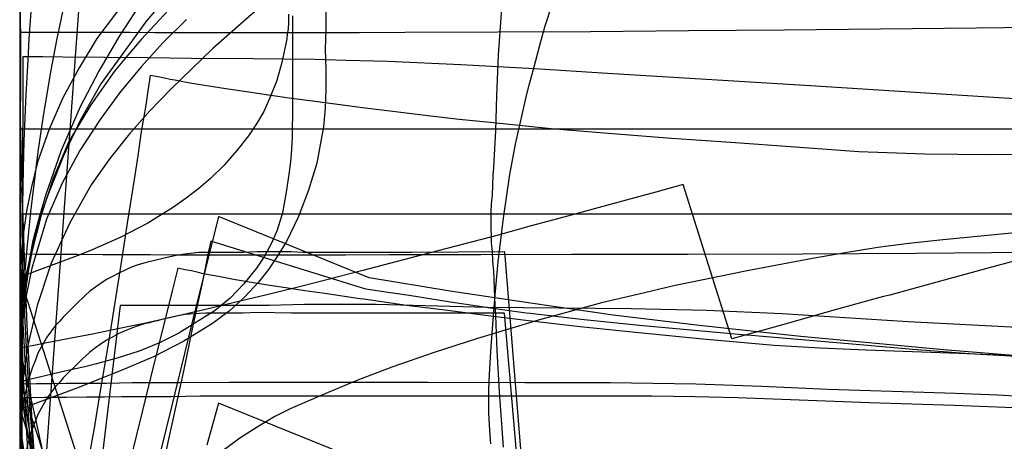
# Model space of a CAD drawing. Header units: millimetres. Extents: x 0 to 1298, y -1 to 755.
# Tile 166 of 179: x 0 to 244, y 207 to 312. Entities that reach past the tile are written whole.
import ezdxf

# ---------------------------------------------------------------- set-up
doc = ezdxf.new("R2010")
doc.units = ezdxf.units.MM
doc.layers.add('1', color=7, linetype='Continuous')
doc.layers.add('19', color=7, linetype='Continuous')

# ---------------------------------------------------------------- blocks, each defined once
blk = doc.blocks.new('PART002')
at = {"layer": '1'}
blk.add_lwpolyline([(299.4, 310.2), (236.8, 309.5), (189.3, 309), (165.5, 308.8), (141.3, 308.6), (95.3, 308.4), (84, 308.3), (33.4, 308.3), (27.3, 308.4), (0, 308.4), (0, 74)], dxfattribs=at)
blk = doc.blocks.new('PART004')
at = {"layer": '1'}
blk.add_lwpolyline([(15.3, 324), (0, 114.5)], dxfattribs=at)
blk = doc.blocks.new('PART008')
at = {"layer": '1'}
blk.add_lwpolyline([(0.1, 408.2), (0.1, 250.5), (0, 236.1), (0, 147.4), (13.1, 147.2), (25.8, 147), (51, 146.8), (68.3, 146.7), (85.8, 146.7), (103.3, 146.6), (120.8, 146.4), (148.6, 145.7), (176.2, 144.9), (201, 144.4), (225.8, 144), (255.5, 143.4), (285.2, 142.6), (327.4, 141.3), (369.7, 140.1)], dxfattribs=at)
blk = doc.blocks.new('PART012')
at = {"layer": '1'}
blk.add_lwpolyline([(251.4, 291.7), (195.7, 295.2), (145.5, 298.3), (127.4, 299.4), (109.2, 300.4), (91.1, 301.2), (80.7, 301.5), (73, 301.7), (57.8, 301.9), (42.4, 302), (31.8, 302.1), (21.1, 302.2), (10.7, 302.3), (5.7, 302.4), (0.8, 302.4), (0.2, 56.7), (0, 0), (81, 0), (295.2, 0)], dxfattribs=at)
blk = doc.blocks.new('PART014')
at = {"layer": '1'}
blk.add_lwpolyline([(252.3, 215.3), (231.3, 216.1), (210.3, 216.8), (177.7, 218), (167.1, 218.3), (156.5, 218.4), (44.6, 218.4), (37.5, 218.3), (25.3, 218.3), (21, 218.2), (16.5, 218.2), (11.6, 218.1), (6.1, 218.1), (3.1, 218), (0, 218), (0.1, 215.3), (0.2, 212.8), (0.4, 208.5), (0.5, 204.8)], dxfattribs=at)
blk = doc.blocks.new('PART016')
at = {"layer": '1'}
blk.add_lwpolyline([(249.9, 228.2), (228.7, 229.9), (193.3, 233.2), (181, 234.5), (167.5, 236), (146.9, 238.5), (126.4, 241.4), (106.5, 244.4), (86.5, 247.7), (49.2, 262.9), (46.2, 250.9), (43.3, 239.1), (37.6, 215.8), (31.9, 192.7)], dxfattribs=at)
blk = doc.blocks.new('PART017')
at = {"layer": '1'}
blk.add_lwpolyline([(255.7, 254.4), (240.8, 250.4), (226.1, 246.4), (215.3, 243.4), (213.8, 243.1), (201.5, 239.7), (189.1, 236.2), (176.2, 232.6), (164.2, 270.8), (157.4, 268.9), (150.1, 266.9), (142.5, 264.9), (134.7, 262.7), (126.6, 260.6), (118.4, 258.3), (101.6, 253.9), (84.9, 249.5), (78.5, 247.9), (76.7, 247.4), (68.6, 245.3), (60.8, 243.4), (53.2, 241.6), (46, 239.9), (39.2, 238.3), (31.2, 236.5), (27.1, 235.7), (22.7, 234.8), (18, 233.8), (15.4, 233.3), (12.7, 232.8), (9.8, 232.2), (6.7, 231.6), (3.5, 231), (0, 230.3), (1.7, 222.5), (3.6, 214.2), (5.5, 205.5)], dxfattribs=at)
blk = doc.blocks.new('PART021')
at = {"layer": '1'}
for points in [[(119.7, 205.8), (118.7, 219.5), (118.2, 229.7), (117.8, 238.3), (117.6, 242.8), (117.4, 247.5), (117.3, 249.3), (117.1, 251.8), (117, 254.2), (116.8, 256.4), (116.8, 258.3), (116.7, 259.5), (116.7, 264.1), (116.8, 266), (117, 268.2), (117.1, 270.6), (117.2, 273.2), (117.3, 274.9), (117.6, 279.6), (117.8, 284.1), (118.1, 292.7), (118.5, 302.9), (119.5, 316.7)], [(3, 316.9), (2.3, 306.9), (2, 301.6), (1.5, 293.1), (1, 281.6), (0.9, 274.7), (0.6, 261.4), (0.6, 258), (0.7, 257.2), (0.9, 247.2), (1.1, 240.3), (1.7, 228.8), (2.2, 220.3), (2.5, 215), (3.3, 205)]]:
    blk.add_lwpolyline(points, dxfattribs=at)
blk = doc.blocks.new('PART022')
at = {"layer": '1'}
blk.add_lwpolyline([(124.3, 202.3), (120.1, 254.1), (97, 254), (70.1, 254), (67.3, 254.1), (58.8, 254.1), (55.2, 254), (44.4, 254), (40.9, 253.6), (38.7, 253.2), (35.4, 252.5), (34.1, 252.2), (33.1, 251.9), (32, 251.7), (30.7, 251.3), (29.3, 250.9), (27.8, 250.4), (26.3, 249.7), (24.5, 248.9), (22.6, 247.9), (21.5, 247.3), (19.9, 246.2), (18.5, 245.2), (17.3, 244.3), (16.3, 243.4), (15.5, 242.6), (14.7, 241.9), (10.8, 238), (9.9, 237), (8.8, 235.8), (6.7, 233), (4.6, 229.2), (3.8, 227.2), (3.1, 225.4), (2, 222.1), (1.4, 219.3), (1, 217.8), (0.8, 216.2), (0.4, 213.8), (0.2, 211.3), (0.1, 209.6), (0, 208.1), (0, 197.4), (0.1, 193.7), (0.2, 190.6), (0.5, 184.7), (0.9, 178.9), (1.3, 173.7), (2.4, 158.8), (3.3, 146.6), (4.2, 134.5), (5.1, 122.1), (6.3, 108.8), (7.4, 95.9), (8.2, 85.7), (9.4, 70.9), (9.8, 66.9), (10.8, 57), (11.2, 54), (12, 48.2), (12.4, 45.7), (12.8, 43.5), (13.3, 41.1), (13.6, 39.7), (13.9, 38.5), (14.5, 35.8), (14.8, 34.8), (15.1, 33.6), (15.5, 32.1), (16, 30.3), (16.6, 28.4), (18.4, 24.3), (20.5, 20.8), (21.9, 18.6), (23.2, 16.7), (24.4, 15.1), (25.4, 13.8), (28.6, 9.7), (33.1, 7.2), (34.4, 6.5), (36.6, 5.4), (39.4, 4.1), (42.1, 2.9), (45.3, 1.9), (49.9, 0.8), (53.6, 0.3), (57.1, 0), (60.3, 0.1), (64.3, 0.4), (66.9, 0.7), (68.1, 0.9), (69.2, 1.1), (72.4, 1.7), (78.5, 2.9), (83.7, 4), (92.4, 5.9), (100.6, 7.7), (105.4, 8.7), (109.9, 9.7), (114.2, 10.6), (118, 11.4), (139.6, 15.9)], close=True, dxfattribs=at)
at = {"layer": '19'}
blk.add_text('PART022', height=1, dxfattribs=at).set_placement((0, 0))
blk = doc.blocks.new('PART025')
at = {"layer": '1'}
blk.add_lwpolyline([(248.5, 235.3), (234.2, 236.1), (219.9, 236.8), (188.7, 238.8), (170, 239.6), (151.3, 240), (115.7, 240.4), (97.4, 240.9), (88.2, 241.1), (70.5, 241.1), (61.7, 240.9), (24.9, 240.9), (0, 32.9), (29.7, 29.2), (39.1, 28.1), (59.6, 25.6), (88.7, 22.3), (117.9, 19.1), (168.3, 13.8), (217.6, 8.7), (237.1, 6.7), (246.8, 5.7)], dxfattribs=at)
blk = doc.blocks.new('PART026')
at = {"layer": '1'}
blk.add_lwpolyline([(258.9, 217.7), (242.1, 218.7), (231.6, 219.1), (221.1, 219.4), (200, 220.1), (183.7, 220.8), (167.3, 221.4), (156.7, 221.6), (146.1, 221.7), (125, 221.7), (101.1, 221.8), (51.8, 221.8), (39.6, 221.7), (27.9, 221.7), (21.5, 221.6), (11.5, 221.6), (7.9, 221.5), (4.1, 221.5), (0, 221.4), (0.1, 218.7), (0.2, 216.3), (0.4, 212.2), (0.5, 208.6), (0.6, 205.2)], dxfattribs=at)
blk = doc.blocks.new('PART029')
at = {"layer": '1'}
blk.add_lwpolyline([(252.2, 228.2), (232.4, 229), (209.5, 229.8), (198.1, 230.3), (186.7, 231), (169.1, 232.5), (151.6, 234.3), (138.7, 235.6), (125.9, 237.1), (115.9, 238.3), (105.9, 239.6), (95.7, 240.9), (85.2, 242.4), (84.2, 242.5), (75.5, 243.8), (70.6, 244.5), (65.9, 245.2), (61.3, 245.9), (56.9, 246.6), (52.9, 247.3), (49.2, 248), (47.2, 248.4), (45.1, 248.8), (43.9, 249.1), (42.5, 249.4), (40.9, 249.7), (39.1, 250.1), (37.7, 244.5), (36.3, 238.8), (33.4, 227), (30.4, 214.9), (27.3, 202.5)], dxfattribs=at)
blk = doc.blocks.new('PART031')
at = {"layer": '1'}
blk.add_lwpolyline([(270.3, 278.3), (240.2, 278.1), (224, 278.3), (207.7, 278.9), (191.9, 280), (176, 281.2), (161.3, 282.2), (146.7, 283.3), (131.5, 284.6), (116.4, 286.1), (108.8, 286.9), (101, 287.8), (93, 288.8), (84.8, 289.8), (73.1, 291.3), (67.3, 292.1), (61.6, 292.9), (56.1, 293.7), (51, 294.5), (46.3, 295.2), (44.2, 295.5), (42.2, 295.9), (40.4, 296.2), (38.4, 296.6), (37.2, 296.8), (35.8, 297.1), (34.2, 297.4), (32.3, 297.8), (31.7, 294), (31.2, 290.4), (30.6, 287.1), (30.1, 283.9), (29.2, 277.9), (28.3, 272), (26.6, 261.2), (24.9, 249.9), (23, 238), (22, 231.8), (20.9, 225.5), (19.7, 218.3), (18.5, 211), (15.8, 196.1)], dxfattribs=at)
blk = doc.blocks.new('PART032')
at = {"layer": '1'}
blk.add_lwpolyline([(0, 344.5), (0.1, 287.9), (0.7, 38.6), (26.4, 38.6), (34.5, 38.5), (45.4, 38.5), (56.5, 38.4), (79, 38.6), (95.1, 39.1), (111, 39.9), (126.9, 40.9), (142.7, 41.9), (167.3, 43.5), (191.8, 45.1), (219, 47.1), (246.2, 49), (267.4, 50.2), (288.6, 51.5), (309.8, 52.9), (320.5, 53.5), (331.1, 54), (346, 54.4), (360.8, 54.5), (385.1, 54.4)], dxfattribs=at)
blk = doc.blocks.new('PART035')
at = {"layer": '1'}
blk.add_lwpolyline([(0, 350.6), (0, 228.5), (0.1, 212.3), (0.1, 115.8), (7, 115.7), (13.7, 115.6), (20.2, 115.6), (26.6, 115.5), (39.2, 115.3), (51.7, 115.2), (68.2, 114.9), (85, 114.7), (118.9, 114.1), (150.6, 113.6), (182.2, 112.9), (215.7, 112.1), (249.3, 111.3), (279.7, 110.5), (310.2, 109.6), (342.8, 108.3), (375.5, 106.9)], dxfattribs=at)
blk = doc.blocks.new('PART037')
at = {"layer": '1'}
blk.add_lwpolyline([(249.9, 254), (221.8, 253.7), (193.7, 253.6), (165.4, 253.5), (136.6, 253.5), (114.1, 253.4), (91.6, 253.4), (80.6, 253.3), (38, 253.3), (32.4, 253.4), (20.6, 253.4), (14.2, 253.5), (3.8, 253.5), (0, 253.6), (0, 45.1), (13.5, 45.1), (20, 45.2), (84.6, 45.2), (118.6, 45.1), (154.5, 44.8), (190.2, 44.5), (238.2, 44.2), (284.3, 43.6)], dxfattribs=at)
blk = doc.blocks.new('PART039')
at = {"layer": '1'}
blk.add_lwpolyline([(86.5, 201.6), (49.2, 216.7), (46.3, 206.3)], dxfattribs=at)
blk = doc.blocks.new('PART042')
at = {"layer": '1'}
blk.add_lwpolyline([(250.1, 263.5), (0, 263.5), (0.2, 206.8), (0.9, 8.4), (5.3, 8.5), (10.2, 8.5), (15.3, 8.6), (20.6, 8.7), (37.1, 9), (42.5, 9.2), (51.2, 9.4), (59.7, 9.7), (77.9, 10.8), (80.8, 11), (96.1, 12.3), (114.5, 14.1), (132.8, 16), (173.3, 20.5), (218.2, 25.5), (253.2, 29.4)], dxfattribs=at)
blk = doc.blocks.new('PART043')
at = {"layer": '1'}
blk.add_lwpolyline([(256.6, 259.8), (242.9, 258.5), (227.7, 257), (220, 256.2), (212.4, 255.2), (204.3, 253.9), (196.2, 252.5), (180, 249.4), (161.9, 245.7), (152.9, 243.6), (144, 241.5), (136.2, 239.4), (128.6, 237.3), (113.3, 232.7), (102.6, 229.2), (92.1, 225.6), (83.4, 222.3), (74.8, 218.7), (66.9, 215.3), (63.1, 213.4), (59.4, 211.2), (54.5, 208), (49.7, 204.5)], dxfattribs=at)
blk = doc.blocks.new('PART048')
at = {"layer": '1'}
blk.add_lwpolyline([(124.4, 187.4), (120, 239), (67.3, 239), (58.9, 239.1), (55.3, 239), (46.1, 239), (44.5, 238.9), (40.9, 238.6), (38.8, 238.2), (36.9, 237.8), (35.4, 237.5), (34.1, 237.1), (33.2, 236.9), (32.1, 236.6), (30.8, 236.3), (29.3, 235.8), (27.9, 235.3), (26.3, 234.7), (24.5, 233.9), (22.6, 232.9), (21.5, 232.3), (19.9, 231.2), (18.5, 230.2), (17.3, 229.2), (15.5, 227.6), (13.6, 225.7), (12.4, 224.6), (10.8, 223), (9.9, 221.9), (8.9, 220.8), (6.8, 218), (4.6, 214.1), (3.8, 212.2), (3.1, 210.3), (2.5, 208.6), (2.1, 207), (1.4, 204.3), (1.1, 202.7), (0.8, 201.2), (0.5, 198.8), (0.2, 196.3), (0.1, 194.6), (0.1, 189.6), (0, 187.9), (0, 186.1), (0.1, 182.5), (0.2, 179.1), (0.3, 176.2), (0.6, 170.8), (1, 165.5), (1.4, 160.7), (2.5, 147.1), (4.3, 124.9), (5.3, 113.6), (6.4, 101.4), (7.5, 89.7), (8.3, 80.4), (9.5, 66.8), (9.9, 63.1), (10.9, 54.1), (11.3, 51.3), (12.1, 46), (12.4, 43.7), (12.8, 41.6), (13.3, 39.3), (13.6, 38.1), (13.9, 37), (14.1, 36.1), (14.5, 34.5), (14.7, 33.6), (15, 32.4), (15.4, 31), (15.9, 29.3), (16.5, 27.5), (18.3, 23.6), (20.3, 20.2), (21.6, 18.1), (22.9, 16.3), (24.1, 14.8), (25, 13.6), (28.1, 9.6), (32.6, 7.2), (33.8, 6.5), (36.1, 5.4), (38.8, 4), (41.6, 2.9), (44.7, 1.8), (49.4, 0.7), (53, 0.2), (56.6, 0), (59.8, 0), (63.8, 0.4), (66.3, 0.7), (67.6, 0.9), (68.6, 1.1), (71.8, 1.6), (77.9, 2.8), (83.2, 4), (91.8, 5.9), (100.1, 7.7), (104.8, 8.7), (109.4, 9.6), (113.6, 10.5), (117.4, 11.3), (139.1, 15.9)], close=True, dxfattribs=at)
at = {"layer": '19'}
blk.add_text('PART048', height=1, dxfattribs=at).set_placement((0, 0))
blk = doc.blocks.new('PART050')
at = {"layer": '1'}
blk.add_lwpolyline([(248.1, 228.2), (235, 228.9), (221, 230), (207, 231.2), (181, 233.4), (179.7, 233.5), (153.4, 235.9), (139.7, 237.3), (126.3, 238.9), (125.3, 239), (116.5, 240.2), (106.6, 241.7), (96.4, 243.3), (91.2, 244.1), (85.7, 244.9), (47.3, 256.8), (46.6, 253.5), (46, 250.5), (45.4, 247.6), (44.8, 244.9), (43.7, 239.7), (42.6, 234.7), (40.6, 225), (38.4, 214.9), (36.1, 204.4)], dxfattribs=at)
blk = doc.blocks.new('PART051')
at = {"layer": '1'}
for points in [[(116.6, 206.6), (116.4, 208.8), (116.2, 212.7), (116.1, 214.4), (116.1, 220.2), (116.2, 221.9), (116.3, 223.8), (116.5, 228), (116.7, 230.7), (117.2, 237.2), (117.7, 243.5), (118.4, 251.7), (119.7, 262.5), (121.3, 273.3), (122.7, 280.8), (125.4, 292.8), (126.2, 295.7), (127.3, 299.9), (128.6, 304.9), (130, 309.8), (131.8, 315.3)], [(10.9, 315.2), (10.1, 311.1), (9.2, 306.9), (7.7, 299.1), (5.8, 287.8), (4.5, 278.9), (3.1, 267.4), (2.7, 264), (1.8, 255), (1.1, 247.4), (0.5, 238.2), (0.1, 230.2), (0, 223.5), (0, 213.7), (0.1, 209), (0.2, 204)]]:
    blk.add_lwpolyline(points, dxfattribs=at)
blk = doc.blocks.new('PART055')
at = {"layer": '1'}
blk.add_lwpolyline([(261.6, 284.5), (0, 284.5), (0.2, 227.9), (0.9, 25.8), (9.5, 26), (17.8, 26.1), (34.3, 26.5), (52.6, 27.1), (71, 28.2), (84.2, 29.2), (97.3, 30.5), (123.5, 33.2), (143.7, 35.4), (163.9, 37.7), (186.4, 40.3), (208.8, 42.9), (226.2, 44.7), (243.7, 46.5)], dxfattribs=at)
blk = doc.blocks.new('PART057')
at = {"layer": '1'}
blk.add_lwpolyline([(0, 324.8), (0.2, 304.3), (0, 283.7), (0, 262.8), (0.3, 241.9), (0.9, 222.9), (2, 204)], dxfattribs=at)
blk = doc.blocks.new('PART060')
at = {"layer": '1'}
blk.add_lwpolyline([(75.8, 313.6), (75.8, 309.1), (75.6, 304.3), (75.8, 299.2), (75.8, 294.3), (75.6, 289.7), (75.2, 285.1), (74.4, 280.6), (73.5, 276.1), (71.5, 269.4), (69, 262.9), (66, 256.7), (63.9, 253.2), (61.6, 249.8), (59.1, 246.6), (55.6, 242.9), (51.8, 239.5), (47.7, 236.4), (40.6, 232), (33.1, 228.2), (25.1, 224.8), (19.9, 222.7), (14.4, 220.5), (0.1, 215.2), (52.3, 45.7)], dxfattribs=at)
blk = doc.blocks.new('PART068')
at = {"layer": '1'}
blk.add_lwpolyline([(37.7, 318.8), (31.4, 311.3), (20.1, 295.7), (15, 286.6), (10.8, 277.7), (7.1, 268.6), (5.4, 263.8), (3.9, 258.7), (1.7, 249), (0.3, 238.8), (0, 232.3), (0, 229.3), (0, 226.3), (0.4, 220.2), (1.1, 214), (3.2, 202.6)], dxfattribs=at)
blk = doc.blocks.new('PART070')
at = {"layer": '1'}
blk.add_lwpolyline([(29.8, 315.4), (24.5, 307.3), (19.6, 298.8), (15, 290), (10.3, 279.2), (6.5, 268.3), (4.7, 262.4), (3.2, 256.5), (1.1, 245.1), (0.4, 238.9), (0, 232.8), (0, 229.8), (0, 226.8), (0.3, 220.3), (1.7, 210.1), (4, 200.4)], dxfattribs=at)
blk = doc.blocks.new('PART076')
at = {"layer": '1'}
blk.add_lwpolyline([(28.8, 319.9), (19.1, 306.9), (14.7, 299.7), (10.7, 292.2), (7.3, 284.5), (4.4, 276.3), (2.9, 270.2), (1.7, 264.2), (0.9, 258.4), (0.4, 252.4), (0, 241.3), (0, 234.7), (0.4, 225.5), (1.4, 216.2), (2.1, 211.4), (3, 206.7)], dxfattribs=at)
blk = doc.blocks.new('PART081')
at = {"layer": '1'}
blk.add_lwpolyline([(0, 317.9), (0, 302.4), (0.1, 286.9), (0.5, 269.9), (1.1, 252.7), (1.8, 236), (2.4, 223), (3.1, 210.7), (4, 197.9)], dxfattribs=at)
blk = doc.blocks.new('PART082')
at = {"layer": '1'}
blk.add_lwpolyline([(36.8, 313.9), (30.1, 306.7), (26.8, 302.8), (23.5, 298.8), (17.6, 290.5), (12.2, 281.4), (8.3, 272.3), (5.3, 263.2), (3, 254.1), (2.1, 249.3), (1.4, 244.5), (0.4, 235.3), (0, 226.1), (0, 222.7), (0, 219.4), (0.4, 208.3), (0.9, 202.4)], dxfattribs=at)
blk = doc.blocks.new('PART087')
at = {"layer": '1'}
blk.add_lwpolyline([(66.5, 312.9), (66.5, 310.9), (66.4, 309.2), (66.2, 308), (66.1, 306.8), (65.9, 305.6), (64.9, 301), (63.6, 296.5), (61.9, 292.2), (60.4, 288.9), (58.6, 285.8), (56.6, 282.8), (53.7, 279.2), (50.6, 275.6), (47.2, 272.3), (44.3, 269.8), (41.2, 267.4), (38.1, 265.2), (31.7, 261.2), (24.9, 257.7), (17.9, 254.6), (14.9, 253.4), (0, 247.9), (53.9, 79.4)], dxfattribs=at)
blk = doc.blocks.new('PART094')
at = {"layer": '1'}
blk.add_lwpolyline([(69.5, 323.6), (47.9, 304.5), (37.4, 294.4), (32.2, 289), (27.2, 283.3), (22.3, 277.2), (17.7, 270.7), (12.4, 261.3), (7.8, 251.3), (4.3, 240.9), (1.9, 230.6), (0.5, 220.3), (0, 210.1), (0, 203.4)], dxfattribs=at)
blk = doc.blocks.new('PART096')
at = {"layer": '1'}
blk.add_lwpolyline([(0.1, 314.6), (0.2, 300.4), (0.2, 298.4), (0.1, 284.2), (0, 268.6), (0.2, 253.1), (0.7, 238), (1.5, 223), (2.5, 207.4), (3.1, 197)], dxfattribs=at)
blk = doc.blocks.new('PART103')
at = {"layer": '1'}
blk.add_lwpolyline([(41.3, 311.6), (35.5, 305.9), (30.1, 299.9), (24.8, 293.6), (19.9, 286.9), (14.9, 279.2), (10.5, 271.1), (6.6, 262.2), (3, 250.1), (1.7, 243.7), (0.8, 237.3), (0.2, 231.1), (0, 224.9), (0, 218.2), (0.5, 208.1), (2, 197.8)], dxfattribs=at)
blk = doc.blocks.new('PART105')
at = {"layer": '1'}
blk.add_lwpolyline([(67.5, 312.5), (67.5, 287.5), (67.4, 285.3), (67.4, 282.4), (67.3, 279.5), (67, 276.4), (66.6, 273.3), (65.9, 268.4), (65, 263.8), (63.7, 259.5), (62.3, 256.3), (60.6, 253.1), (58.6, 250.1), (55.5, 246.2), (52.1, 242.7), (48.4, 239.6), (39.4, 234), (34.6, 231.6), (29.6, 229.6), (24.4, 227.9), (19, 226.4), (16.1, 225.7), (11.2, 224.6), (0, 222), (47.5, 77.7)], dxfattribs=at)
blk = doc.blocks.new('PART114')
at = {"layer": '1'}
blk.add_lwpolyline([(299.4, 310.2), (236.8, 309.5), (189.3, 309), (165.5, 308.8), (141.3, 308.6), (95.3, 308.4), (84, 308.3), (33.4, 308.3), (27.3, 308.4), (0, 308.4), (0, 74)], dxfattribs=at)
blk = doc.blocks.new('PART115')
at = {"layer": '1'}
blk.add_lwpolyline([(15.3, 324), (0, 114.5)], dxfattribs=at)
blk = doc.blocks.new('PART117')
at = {"layer": '1'}
blk.add_lwpolyline([(0.1, 408.2), (0.1, 250.5), (0, 236.1), (0, 147.4), (13.1, 147.2), (25.8, 147), (51, 146.8), (68.3, 146.7), (85.8, 146.7), (103.3, 146.6), (120.8, 146.4), (148.6, 145.7), (176.2, 144.9), (201, 144.4), (225.8, 144), (255.5, 143.4), (285.2, 142.6), (327.4, 141.3), (369.7, 140.1)], dxfattribs=at)
blk = doc.blocks.new('PART120')
at = {"layer": '1'}
blk.add_lwpolyline([(251.4, 291.7), (195.7, 295.2), (145.5, 298.3), (127.4, 299.4), (109.2, 300.4), (91.1, 301.2), (80.7, 301.5), (73, 301.7), (57.8, 301.9), (42.4, 302), (31.8, 302.1), (21.1, 302.2), (10.7, 302.3), (5.7, 302.4), (0.8, 302.4), (0.2, 56.7), (0, 0), (81, 0), (295.2, 0)], dxfattribs=at)
blk = doc.blocks.new('PART122')
at = {"layer": '1'}
blk.add_lwpolyline([(252.3, 215.3), (231.3, 216.1), (210.3, 216.8), (177.7, 218), (167.1, 218.3), (156.5, 218.4), (44.6, 218.4), (37.5, 218.3), (25.3, 218.3), (21, 218.2), (16.5, 218.2), (11.6, 218.1), (6.1, 218.1), (3.1, 218), (0, 218), (0.1, 215.3), (0.2, 212.8), (0.3, 210.6), (0.4, 208.5), (0.5, 204.8)], dxfattribs=at)
blk = doc.blocks.new('PART124')
at = {"layer": '1'}
blk.add_lwpolyline([(249.9, 228.2), (228.7, 229.9), (193.3, 233.2), (181, 234.5), (167.5, 236), (146.9, 238.5), (126.4, 241.4), (106.5, 244.4), (86.5, 247.7), (49.2, 262.9), (46.2, 250.9), (43.3, 239.1), (37.6, 215.8), (31.9, 192.7)], dxfattribs=at)
blk = doc.blocks.new('PART125')
at = {"layer": '1'}
blk.add_lwpolyline([(255.7, 254.4), (240.8, 250.4), (226.1, 246.4), (215.3, 243.4), (213.8, 243.1), (201.5, 239.7), (189.1, 236.2), (176.2, 232.6), (164.2, 270.8), (157.4, 268.9), (150.1, 266.9), (142.5, 264.9), (134.7, 262.7), (126.6, 260.6), (118.4, 258.3), (101.6, 253.9), (84.9, 249.5), (78.5, 247.9), (76.7, 247.4), (68.6, 245.3), (60.8, 243.4), (53.2, 241.6), (46, 239.9), (39.2, 238.3), (31.2, 236.5), (27.1, 235.7), (22.7, 234.8), (18, 233.8), (15.4, 233.3), (12.7, 232.8), (9.8, 232.2), (6.7, 231.6), (3.5, 231), (0, 230.3), (1.7, 222.5), (3.6, 214.2), (5.5, 205.5)], dxfattribs=at)
blk = doc.blocks.new('PART129')
at = {"layer": '1'}
for points in [[(119.7, 205.8), (118.7, 219.5), (118.2, 229.7), (117.8, 238.3), (117.6, 242.8), (117.4, 247.5), (117.3, 249.3), (117.1, 251.8), (117, 254.2), (116.8, 256.4), (116.8, 258.3), (116.7, 259.5), (116.7, 264.1), (116.8, 266), (117, 268.2), (117.1, 270.6), (117.2, 273.2), (117.3, 274.9), (117.6, 279.6), (117.8, 284.1), (118.1, 292.7), (118.5, 302.9), (119.5, 316.7)], [(3, 316.9), (2.3, 306.9), (2, 301.6), (1.5, 293.1), (1, 281.6), (0.9, 274.7), (0.6, 261.4), (0.6, 258), (0.7, 257.2), (0.9, 247.2), (1.1, 240.3), (1.7, 228.8), (2.2, 220.3), (2.5, 215), (3.3, 205)]]:
    blk.add_lwpolyline(points, dxfattribs=at)
blk = doc.blocks.new('PART130')
at = {"layer": '1'}
blk.add_lwpolyline([(124.3, 202.3), (120.1, 254.1), (97, 254), (70.1, 254), (67.3, 254.1), (58.8, 254.1), (55.2, 254), (44.4, 254), (40.9, 253.6), (38.7, 253.2), (36.8, 252.8), (35.4, 252.5), (34.1, 252.2), (33.1, 251.9), (32, 251.7), (30.7, 251.3), (29.3, 250.9), (27.8, 250.4), (26.3, 249.7), (24.5, 248.9), (22.6, 247.9), (21.5, 247.3), (19.9, 246.2), (18.5, 245.2), (17.3, 244.3), (16.3, 243.4), (15.5, 242.6), (14.7, 241.9), (10.8, 238), (9.9, 237), (8.8, 235.8), (6.7, 233), (4.6, 229.2), (3.8, 227.2), (3.1, 225.4), (2, 222.1), (1.4, 219.3), (1, 217.8), (0.8, 216.2), (0.4, 213.8), (0.2, 211.3), (0.1, 209.6), (0, 208.1), (0, 197.4), (0.1, 193.7), (0.2, 190.6), (0.5, 184.7), (0.9, 178.9), (1.3, 173.7), (2.4, 158.8), (3.3, 146.6), (4.2, 134.5), (5.1, 122.1), (6.3, 108.8), (7.4, 95.9), (8.2, 85.7), (9.4, 70.9), (9.8, 66.9), (10.8, 57), (11.2, 54), (12, 48.2), (12.4, 45.7), (12.8, 43.5), (13.3, 41.1), (13.6, 39.7), (13.9, 38.5), (14.5, 35.8), (14.8, 34.8), (15.1, 33.6), (15.5, 32.1), (16, 30.3), (16.6, 28.4), (18.4, 24.3), (20.5, 20.8), (21.9, 18.6), (23.2, 16.7), (24.4, 15.1), (25.4, 13.8), (28.6, 9.7), (33.1, 7.2), (34.4, 6.5), (36.6, 5.4), (39.4, 4.1), (42.1, 2.9), (45.3, 1.9), (49.9, 0.8), (53.6, 0.3), (57.1, 0), (60.3, 0.1), (64.3, 0.4), (66.9, 0.7), (68.1, 0.9), (69.2, 1.1), (72.4, 1.7), (78.5, 2.9), (83.7, 4), (92.4, 5.9), (100.6, 7.7), (105.4, 8.7), (109.9, 9.7), (114.2, 10.6), (118, 11.4), (139.6, 15.9)], close=True, dxfattribs=at)
at = {"layer": '19'}
blk.add_text('PART130', height=1, dxfattribs=at).set_placement((0, 0))
blk = doc.blocks.new('PART132')
at = {"layer": '1'}
blk.add_lwpolyline([(248.5, 235.3), (234.2, 236.1), (219.9, 236.8), (188.7, 238.8), (170, 239.6), (151.3, 240), (115.7, 240.4), (97.4, 240.9), (88.2, 241.1), (70.5, 241.1), (61.7, 240.9), (24.9, 240.9), (0, 32.9), (29.7, 29.2), (39.1, 28.1), (59.6, 25.6), (88.7, 22.3), (117.9, 19.1), (168.3, 13.8), (217.6, 8.7), (237.1, 6.7), (246.8, 5.7)], dxfattribs=at)
blk = doc.blocks.new('PART133')
at = {"layer": '1'}
blk.add_lwpolyline([(258.9, 217.7), (242.1, 218.7), (231.6, 219.1), (221.1, 219.4), (200, 220.1), (183.7, 220.8), (167.3, 221.4), (156.7, 221.6), (146.1, 221.7), (125, 221.7), (101.1, 221.8), (51.8, 221.8), (39.6, 221.7), (27.9, 221.7), (21.5, 221.6), (11.5, 221.6), (7.9, 221.5), (4.1, 221.5), (0, 221.4), (0.1, 218.7), (0.2, 216.3), (0.3, 214.2), (0.4, 212.2), (0.5, 208.6), (0.6, 205.2)], dxfattribs=at)
blk = doc.blocks.new('PART135')
at = {"layer": '1'}
blk.add_lwpolyline([(252.2, 228.2), (232.4, 229), (209.5, 229.8), (198.1, 230.3), (186.7, 231), (169.1, 232.5), (151.6, 234.3), (138.7, 235.6), (125.9, 237.1), (115.9, 238.3), (105.9, 239.6), (95.7, 240.9), (85.2, 242.4), (84.2, 242.5), (75.5, 243.8), (70.6, 244.5), (65.9, 245.2), (61.3, 245.9), (56.9, 246.6), (52.9, 247.3), (49.2, 248), (47.2, 248.4), (45.1, 248.8), (43.9, 249.1), (42.5, 249.4), (40.9, 249.7), (39.1, 250.1), (37.7, 244.5), (33.4, 227), (30.4, 214.9), (27.3, 202.5)], dxfattribs=at)
blk = doc.blocks.new('PART136')
at = {"layer": '1'}
blk.add_lwpolyline([(270.3, 278.3), (240.2, 278.1), (224, 278.3), (207.7, 278.9), (191.9, 280), (176, 281.2), (161.3, 282.2), (146.7, 283.3), (131.5, 284.6), (116.4, 286.1), (108.8, 286.9), (101, 287.8), (93, 288.8), (84.8, 289.8), (73.1, 291.3), (67.3, 292.1), (61.6, 292.9), (56.1, 293.7), (51, 294.5), (46.3, 295.2), (44.2, 295.5), (42.2, 295.9), (40.4, 296.2), (38.4, 296.6), (37.2, 296.8), (35.8, 297.1), (34.2, 297.4), (32.3, 297.8), (31.7, 294), (31.2, 290.4), (30.6, 287.1), (30.1, 283.9), (29.2, 277.9), (28.3, 272), (26.6, 261.2), (24.9, 249.9), (23, 238), (22, 231.8), (20.9, 225.5), (19.7, 218.3), (18.5, 211), (15.8, 196.1)], dxfattribs=at)
blk = doc.blocks.new('PART137')
at = {"layer": '1'}
blk.add_lwpolyline([(0, 344.5), (0.1, 287.9), (0.7, 38.6), (26.4, 38.6), (34.5, 38.5), (45.4, 38.5), (56.5, 38.4), (67.8, 38.5), (79, 38.6), (95.1, 39.1), (111, 39.9), (126.9, 40.9), (142.7, 41.9), (167.3, 43.5), (191.8, 45.1), (219, 47.1), (246.2, 49)], dxfattribs=at)
blk = doc.blocks.new('PART138')
at = {"layer": '1'}
blk.add_lwpolyline([(0, 350.6), (0, 228.5), (0.1, 212.3), (0.1, 115.8), (7, 115.7), (13.7, 115.6), (20.2, 115.6), (26.6, 115.5), (39.2, 115.3), (51.7, 115.2), (68.2, 114.9), (85, 114.7), (118.9, 114.1), (150.6, 113.6), (182.2, 112.9), (215.7, 112.1), (249.3, 111.3), (279.7, 110.5), (310.2, 109.6), (342.8, 108.3), (375.5, 106.9)], dxfattribs=at)
blk = doc.blocks.new('PART139')
at = {"layer": '1'}
blk.add_lwpolyline([(249.9, 254), (221.8, 253.7), (193.7, 253.6), (165.4, 253.5), (136.6, 253.5), (114.1, 253.4), (91.6, 253.4), (80.6, 253.3), (38, 253.3), (32.4, 253.4), (20.6, 253.4), (14.2, 253.5), (3.8, 253.5), (0, 253.6), (0, 45.1), (13.5, 45.1), (20, 45.2), (84.6, 45.2), (118.6, 45.1), (154.5, 44.8), (190.2, 44.5), (238.2, 44.2), (284.3, 43.6)], dxfattribs=at)
blk = doc.blocks.new('PART141')
at = {"layer": '1'}
blk.add_lwpolyline([(86.5, 201.6), (49.2, 216.7), (46.3, 206.3)], dxfattribs=at)
blk = doc.blocks.new('PART144')
at = {"layer": '1'}
blk.add_lwpolyline([(250.1, 263.5), (0, 263.5), (0.2, 206.8), (0.9, 8.4), (5.3, 8.5), (10.2, 8.5), (15.3, 8.6), (20.6, 8.7), (37.1, 9), (42.5, 9.2), (51.2, 9.4), (59.7, 9.7), (77.9, 10.8), (80.8, 11), (96.1, 12.3), (114.5, 14.1), (132.8, 16), (173.3, 20.5), (218.2, 25.5), (253.2, 29.4)], dxfattribs=at)
blk = doc.blocks.new('PART145')
at = {"layer": '1'}
blk.add_lwpolyline([(256.6, 259.8), (242.9, 258.5), (227.7, 257), (220, 256.2), (212.4, 255.2), (204.3, 253.9), (196.2, 252.5), (180, 249.4), (161.9, 245.7), (152.9, 243.6), (144, 241.5), (136.2, 239.4), (128.6, 237.3), (113.3, 232.7), (102.6, 229.2), (92.1, 225.6), (83.4, 222.3), (74.8, 218.7), (66.9, 215.3), (63.1, 213.4), (59.4, 211.2), (54.5, 208), (49.7, 204.5)], dxfattribs=at)
blk = doc.blocks.new('PART149')
at = {"layer": '1'}
blk.add_lwpolyline([(124.4, 187.4), (120, 239), (67.3, 239), (58.9, 239.1), (55.3, 239), (46.1, 239), (44.5, 238.9), (40.9, 238.6), (38.8, 238.2), (36.9, 237.8), (35.4, 237.5), (34.1, 237.1), (33.2, 236.9), (32.1, 236.6), (30.8, 236.3), (29.3, 235.8), (27.9, 235.3), (26.3, 234.7), (24.5, 233.9), (22.6, 232.9), (21.5, 232.3), (19.9, 231.2), (18.5, 230.2), (17.3, 229.2), (15.5, 227.6), (13.6, 225.7), (12.4, 224.6), (10.8, 223), (9.9, 221.9), (8.9, 220.8), (6.8, 218), (4.6, 214.1), (3.8, 212.2), (3.1, 210.3), (2.5, 208.6), (2.1, 207), (1.4, 204.3), (1.1, 202.7), (0.8, 201.2), (0.5, 198.8), (0.2, 196.3), (0.1, 194.6), (0.1, 189.6), (0, 187.9), (0, 186.1), (0.1, 182.5), (0.2, 179.1), (0.3, 176.2), (0.6, 170.8), (1, 165.5), (1.4, 160.7), (2.5, 147.1), (4.3, 124.9), (5.3, 113.6), (6.4, 101.4), (7.5, 89.7), (8.3, 80.4), (9.5, 66.8), (9.9, 63.1), (10.9, 54.1), (11.3, 51.3), (12.1, 46), (12.4, 43.7), (12.8, 41.6), (13.3, 39.3), (13.6, 38.1), (13.9, 37), (14.1, 36.1), (14.5, 34.5), (14.7, 33.6), (15, 32.4), (15.4, 31), (15.9, 29.3), (16.5, 27.5), (18.3, 23.6), (20.3, 20.2), (21.6, 18.1), (22.9, 16.3), (24.1, 14.8), (25, 13.6), (28.1, 9.6), (32.6, 7.2), (33.8, 6.5), (36.1, 5.4), (38.8, 4), (41.6, 2.9), (44.7, 1.8), (49.4, 0.7), (53, 0.2), (56.6, 0), (59.8, 0), (63.8, 0.4), (66.3, 0.7), (67.6, 0.9), (68.6, 1.1), (71.8, 1.6), (77.9, 2.8), (83.2, 4), (91.8, 5.9), (100.1, 7.7), (104.8, 8.7), (109.4, 9.6), (113.6, 10.5), (117.4, 11.3), (139.1, 15.9)], close=True, dxfattribs=at)
at = {"layer": '19'}
blk.add_text('PART149', height=1, dxfattribs=at).set_placement((0, 0))
blk = doc.blocks.new('PART151')
at = {"layer": '1'}
blk.add_lwpolyline([(248.1, 228.2), (235, 228.9), (221, 230), (207, 231.2), (181, 233.4), (179.7, 233.5), (153.4, 235.9), (139.7, 237.3), (126.3, 238.9), (125.3, 239), (116.5, 240.2), (106.6, 241.7), (96.4, 243.3), (91.2, 244.1), (85.7, 244.9), (47.3, 256.8), (46.6, 253.5), (46, 250.5), (45.4, 247.6), (44.8, 244.9), (43.7, 239.7), (42.6, 234.7), (40.6, 225), (38.4, 214.9), (36.1, 204.4)], dxfattribs=at)
blk = doc.blocks.new('PART152')
at = {"layer": '1'}
for points in [[(116.6, 206.6), (116.4, 208.8), (116.2, 212.7), (116.1, 214.4), (116.1, 220.2), (116.2, 221.9), (116.3, 223.8), (116.5, 228), (116.7, 230.7), (117.2, 237.2), (117.7, 243.5), (118.4, 251.7), (119.7, 262.5), (121.3, 273.3), (122.7, 280.8), (125.4, 292.8), (126.2, 295.7), (127.3, 299.9), (128.6, 304.9), (130, 309.8), (131.8, 315.3)], [(10.9, 315.2), (10.1, 311.1), (9.2, 306.9), (7.7, 299.1), (5.8, 287.8), (4.5, 278.9), (3.1, 267.4), (2.7, 264), (1.8, 255), (1.1, 247.4), (0.5, 238.2), (0.1, 230.2), (0, 223.5), (0, 213.7), (0.1, 209), (0.2, 204)]]:
    blk.add_lwpolyline(points, dxfattribs=at)
blk = doc.blocks.new('PART156')
at = {"layer": '1'}
blk.add_lwpolyline([(261.6, 284.5), (0, 284.5), (0.2, 227.9), (0.9, 25.8), (9.5, 26), (17.8, 26.1), (34.3, 26.5), (52.6, 27.1), (71, 28.2), (84.2, 29.2), (97.3, 30.5), (123.5, 33.2), (143.7, 35.4), (163.9, 37.7), (186.4, 40.3), (208.8, 42.9), (226.2, 44.7), (243.7, 46.5)], dxfattribs=at)
blk = doc.blocks.new('PART157')
at = {"layer": '1'}
blk.add_lwpolyline([(0, 324.8), (0.2, 304.3), (0, 283.7), (0, 262.8), (0.3, 241.9), (0.9, 222.9), (2, 204)], dxfattribs=at)
blk = doc.blocks.new('PART160')
at = {"layer": '1'}
blk.add_lwpolyline([(75.8, 313.6), (75.8, 309.1), (75.6, 304.3), (75.8, 299.2), (75.8, 294.3), (75.6, 289.7), (75.2, 285.1), (74.4, 280.6), (73.5, 276.1), (71.5, 269.4), (69, 262.9), (66, 256.7), (63.9, 253.2), (61.6, 249.8), (59.1, 246.6), (55.6, 242.9), (51.8, 239.5), (47.7, 236.4), (40.6, 232), (33.1, 228.2), (25.1, 224.8), (19.9, 222.7), (14.4, 220.5), (0.1, 215.2), (52.3, 45.7)], dxfattribs=at)
blk = doc.blocks.new('PART167')
at = {"layer": '1'}
blk.add_lwpolyline([(37.7, 318.8), (31.4, 311.3), (20.1, 295.7), (15, 286.6), (10.8, 277.7), (7.1, 268.6), (5.4, 263.8), (3.9, 258.7), (1.7, 249), (0.3, 238.8), (0, 232.3), (0, 229.3), (0, 226.3), (0.4, 220.2), (1.1, 214), (3.2, 202.6)], dxfattribs=at)
blk = doc.blocks.new('PART169')
at = {"layer": '1'}
blk.add_lwpolyline([(29.8, 315.4), (24.5, 307.3), (19.6, 298.8), (15, 290), (10.3, 279.2), (6.5, 268.3), (4.7, 262.4), (3.2, 256.5), (1.1, 245.1), (0.4, 238.9), (0, 232.8), (0, 229.8), (0, 226.8), (0.3, 220.3), (1.7, 210.1), (4, 200.4)], dxfattribs=at)
blk = doc.blocks.new('PART175')
at = {"layer": '1'}
blk.add_lwpolyline([(28.8, 319.9), (19.1, 306.9), (14.7, 299.7), (10.7, 292.2), (7.3, 284.5), (4.4, 276.3), (2.9, 270.2), (1.7, 264.2), (0.9, 258.4), (0.4, 252.4), (0, 241.3), (0, 234.7), (0.4, 225.5), (1.4, 216.2), (2.1, 211.4), (3, 206.7)], dxfattribs=at)
blk = doc.blocks.new('PART179')
at = {"layer": '1'}
blk.add_lwpolyline([(0, 317.9), (0, 302.4), (0.1, 286.9), (0.5, 269.9), (1.1, 252.7), (1.8, 236), (2.4, 223), (3.1, 210.7), (4, 197.9)], dxfattribs=at)
blk = doc.blocks.new('PART180')
at = {"layer": '1'}
blk.add_lwpolyline([(36.8, 313.9), (30.1, 306.7), (26.8, 302.8), (23.5, 298.8), (17.6, 290.5), (12.2, 281.4), (8.3, 272.3), (5.3, 263.2), (3, 254.1), (2.1, 249.3), (1.4, 244.5), (0.4, 235.3), (0, 226.1), (0, 222.7), (0, 219.4), (0.4, 208.3), (0.9, 202.4)], dxfattribs=at)
blk = doc.blocks.new('PART184')
at = {"layer": '1'}
blk.add_lwpolyline([(66.5, 312.9), (66.5, 310.9), (66.4, 309.2), (66.2, 308), (66.1, 306.8), (65.9, 305.6), (64.9, 301), (63.6, 296.5), (61.9, 292.2), (60.4, 288.9), (58.6, 285.8), (56.6, 282.8), (53.7, 279.2), (50.6, 275.6), (47.2, 272.3), (44.3, 269.8), (41.2, 267.4), (38.1, 265.2), (31.7, 261.2), (24.9, 257.7), (17.9, 254.6), (14.9, 253.4), (0, 247.9), (53.9, 79.4)], dxfattribs=at)
blk = doc.blocks.new('PART191')
at = {"layer": '1'}
blk.add_lwpolyline([(69.5, 323.6), (47.9, 304.5), (37.4, 294.4), (32.2, 289), (27.2, 283.3), (22.3, 277.2), (17.7, 270.7), (12.4, 261.3), (7.8, 251.3), (4.3, 240.9), (1.9, 230.6), (0.5, 220.3), (0, 210.1), (0, 203.4)], dxfattribs=at)
blk = doc.blocks.new('PART192')
at = {"layer": '1'}
blk.add_lwpolyline([(0.1, 314.6), (0.2, 300.4), (0.2, 298.4), (0.1, 284.2), (0, 268.6), (0.2, 253.1), (0.7, 238), (1.5, 223), (2.5, 207.4), (3.1, 197)], dxfattribs=at)
blk = doc.blocks.new('PART198')
at = {"layer": '1'}
blk.add_lwpolyline([(41.3, 311.6), (35.5, 305.9), (30.1, 299.9), (24.8, 293.6), (19.9, 286.9), (14.9, 279.2), (10.5, 271.1), (6.6, 262.2), (3, 250.1), (1.7, 243.7), (0.8, 237.3), (0.2, 231.1), (0, 224.9), (0, 218.2), (0.5, 208.1), (2, 197.8)], dxfattribs=at)
blk = doc.blocks.new('PART200')
at = {"layer": '1'}
blk.add_lwpolyline([(67.5, 312.5), (67.5, 287.5), (67.4, 285.3), (67.4, 282.4), (67.3, 279.5), (67, 276.4), (66.6, 273.3), (65.9, 268.4), (65, 263.8), (63.7, 259.5), (62.3, 256.3), (60.6, 253.1), (58.6, 250.1), (55.5, 246.2), (52.1, 242.7), (48.4, 239.6), (39.4, 234), (34.6, 231.6), (29.6, 229.6), (24.4, 227.9), (19, 226.4), (16.1, 225.7), (11.2, 224.6), (0, 222), (47.5, 77.7)], dxfattribs=at)

msp = doc.modelspace()

# ---------------------------------------------------------------- block references
for name in ['PART087', 'PART184', 'PART060', 'PART160', 'PART105', 'PART200', 'PART081', 'PART179', 'PART057', 'PART157', 'PART096', 'PART192', 'PART008', 'PART117', 'PART021', 'PART129', 'PART076', 'PART082', 'PART175', 'PART180', 'PART068', 'PART070', 'PART167', 'PART169', 'PART035', 'PART138', 'PART051', 'PART152', 'PART094', 'PART103', 'PART191', 'PART198', 'PART002', 'PART114', 'PART004', 'PART115', 'PART032', 'PART137', 'PART012', 'PART120', 'PART031', 'PART136', 'PART037', 'PART139', 'PART017', 'PART125', 'PART055', 'PART156', 'PART025', 'PART132', 'PART043', 'PART145', 'PART042', 'PART144', 'PART016', 'PART124', 'PART050', 'PART151', 'PART029', 'PART135', 'PART026', 'PART133', 'PART014', 'PART122', 'PART039', 'PART141']:
    msp.add_blockref(name, (0, 0))
ref = msp.add_blockref('PART022', (0, 0))
ref.add_attrib('AOF_MIRROR_ALLOWED', '0', (0, 0), dxfattribs={"height": 2.5})
ref.add_attrib('AOF_COORDINATE_SYSTEM', 'x_width_y_length', (0, 0), dxfattribs={"height": 2.5})
ref = msp.add_blockref('PART130', (0, 0))
ref.add_attrib('AOF_MIRROR_ALLOWED', '0', (0, 0), dxfattribs={"height": 2.5})
ref.add_attrib('AOF_COORDINATE_SYSTEM', 'x_width_y_length', (0, 0), dxfattribs={"height": 2.5})
ref = msp.add_blockref('PART048', (0, 0))
ref.add_attrib('AOF_MIRROR_ALLOWED', '0', (0, 0), dxfattribs={"height": 2.5})
ref.add_attrib('AOF_COORDINATE_SYSTEM', 'x_width_y_length', (0, 0), dxfattribs={"height": 2.5})
ref = msp.add_blockref('PART149', (0, 0))
ref.add_attrib('AOF_MIRROR_ALLOWED', '0', (0, 0), dxfattribs={"height": 2.5})
ref.add_attrib('AOF_COORDINATE_SYSTEM', 'x_width_y_length', (0, 0), dxfattribs={"height": 2.5})

doc.saveas('drawing.dxf')
